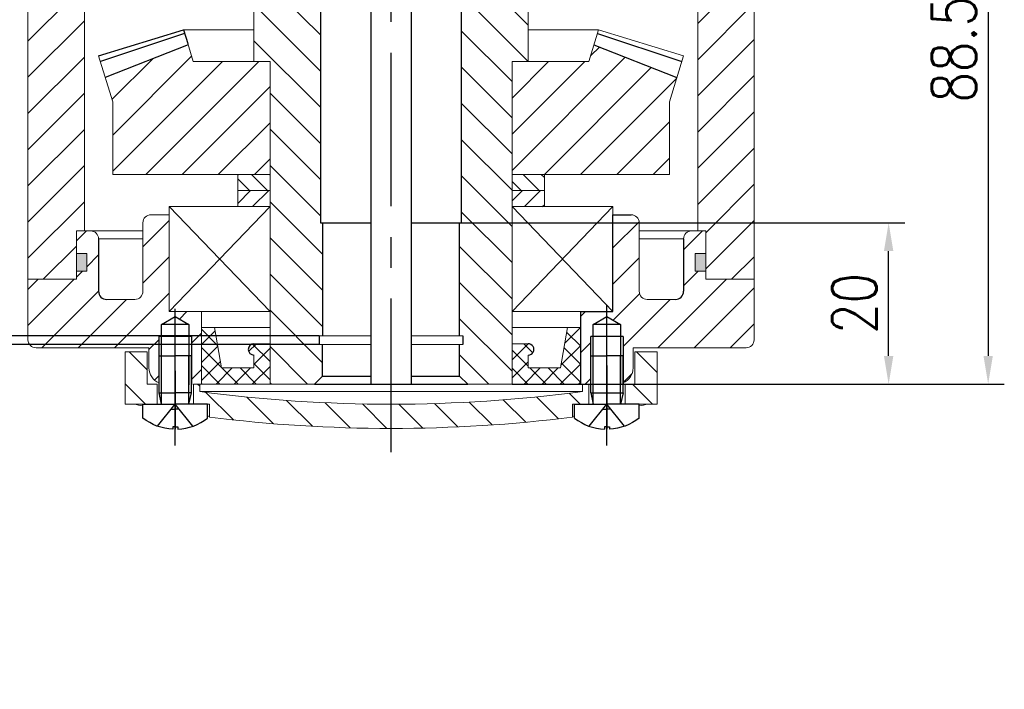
# Model space of a CAD drawing. Header units: inches. Extents: x 837 to 6223, y -2862 to 3098.
# Tile 33 of 139: x 4903 to 5025, y -2685 to -2602. Entities that reach past the tile are written whole.
import ezdxf

# ---------------------------------------------------------------- set-up
doc = ezdxf.new("R2010")
doc.units = ezdxf.units.IN
doc.header["$LTSCALE"] = 10
doc.header["$MEASUREMENT"] = 0
doc.linetypes.add('CENTER', pattern=[10.159999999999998, 6.35, -1.27, 1.27, -1.27])
doc.linetypes.add('HIDDEN', pattern=[1.905, 1.27, -0.635])
for name, color, linetype in [('1轮廓实线层', 7, 'Continuous'), ('2细线层', 4, 'Continuous'), ('3中心线层', 1, 'CENTER'), ('4虚线层', 6, 'HIDDEN'), ('5剖面线层', 2, 'Continuous'), ('6文字层', 3, 'Continuous'), ('7标注层', 4, 'Continuous')]:
    doc.layers.add(name, color=color, linetype=linetype)
doc.styles.add('PC_TEXTSTYLE', font='isocp.shx', dxfattribs={"width": 0.8, "bigfont": 'HZFS.SHX'})
doc.styles.add('TH_GBDIM', font='romans.shx', dxfattribs={"width": 0.8, "bigfont": 'gbcbig.shx'})
doc.dimstyles.new('TH_GBDIM', dxfattribs={"dimtxt": 3.5, "dimasz": 2.5, "dimexe": 2, "dimexo": 0, "dimgap": 1, "dimtad": 1, "dimdec": 4, "dimdsep": 46, "dimtxsty": 'TH_GBDIM', "dimcen": 0.09, "dimclrd": 4, "dimclre": 4, "dimclrt": 3, "dimadec": 0, "dimazin": 0, "dimtfac": 1, "dimtdec": 4, "dimtmove": 0, "dimatfit": 3, "dimfxl": 1, "dimtzin": 0, "dimarcsym": 0})
pattern_1 = [(315, (4300.455799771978, -2839.594950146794), (2.245064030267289, 2.245064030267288), [])]
pattern_2 = [(45, (4750.922696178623, -2909.037254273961), (-2.245064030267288, 2.245064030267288), [])]
pattern_3 = [(45, (4399.291464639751, -3068.234338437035), (-2.245064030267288, 2.245064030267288), [])]
pattern_4 = [(45, (4752.716691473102, -2861.97145109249), (-1.122532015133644, 1.122532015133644), [])]
pattern_5 = [(135, (4752.716691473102, -2861.97145109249), (-1.122532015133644, -1.122532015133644), [])]
pattern_6 = [(315, (-161.1879354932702, 153.6207585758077), (2.245064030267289, 2.245064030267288), [])]

# ---------------------------------------------------------------- blocks, each defined once
blk = doc.blocks.new('A$C2EF20DBA')
at = {"layer": '5剖面线层', "linetype": 'Continuous', "lineweight": 0}
h = blk.add_hatch(dxfattribs=at)
h.set_pattern_fill('ANSI31', color=4, angle=-90.00000000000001, style=0)
h.set_pattern_definition(pattern_6)
h.paths.add_polyline_path([(2.74999927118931, 11.59999985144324), (-7.288106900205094e-07, 11.59999985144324), (-7.288106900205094e-07, 5.099999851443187), (3.968610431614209, 5.099999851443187), (3.968610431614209, 7.599999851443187), (2.74999927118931, 7.599999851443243)], flags=0)
h = blk.add_hatch(dxfattribs=at)
h.set_pattern_fill('ANSI31', color=4, angle=-90.00000000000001, style=0)
h.set_pattern_definition(pattern_6)
h.paths.add_polyline_path([(65.9372215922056, 11.59999985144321), (63.1872215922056, 11.59999985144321), (63.1872215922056, 7.599999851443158), (61.96861043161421, 7.599999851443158), (61.96861043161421, 5.099999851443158), (65.9372215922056, 5.099999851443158)], flags=0)
h = blk.add_hatch(dxfattribs=at)
h.set_pattern_fill('ANSI31', color=4, angle=-90.00000000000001, style=0)
h.set_pattern_definition(pattern_6)
edge = h.paths.add_edge_path(flags=0)
edge.add_line((57.46861043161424, 5.099999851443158), (57.46861043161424, 7.599999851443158))
edge.add_line((57.46861043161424, 7.599999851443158), (56.68722159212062, 7.599999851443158))
edge.add_line((56.68722159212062, 7.599999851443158), (56.68722159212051, 6.673719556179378))
edge.add_arc((32.93722159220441, 185.0999998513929), 179.9999999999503, -89.99000862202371, -82.41803119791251, ccw=False)
edge.add_arc((32.99999927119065, 185.0999998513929), 179.9999999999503, 262.41803119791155, 269.99000862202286, ccw=False)
edge.add_line((9.249999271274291, 6.673719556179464), (9.249999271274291, 7.599999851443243))
edge.add_line((9.249999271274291, 7.599999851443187), (8.46861043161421, 7.599999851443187))
edge.add_line((8.46861043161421, 7.599999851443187), (8.46861043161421, 5.099999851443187))
edge.add_line((8.46861043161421, 5.099999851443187), (10.46861043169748, 5.099999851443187))
edge.add_line((10.46861043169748, 5.099999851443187), (10.46861043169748, 3.492355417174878))
edge.add_arc((32.99999927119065, 185.0999998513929), 182.9999999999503, 262.9276636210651, 269.9901724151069)
edge.add_arc((32.93722159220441, 185.0999998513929), 182.9999999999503, -89.9901724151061, -82.92766362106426)
edge.add_line((55.46861043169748, 3.492355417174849), (55.46861043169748, 5.099999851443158))
edge.add_line((55.46861043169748, 5.099999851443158), (57.46861043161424, 5.099999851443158))
at = {"color": 7, "linetype": 'Continuous', "lineweight": 15}
for p, q in [((-7.288106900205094e-07, 5.099999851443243), (-7.288106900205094e-07, 11.59999985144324)), ((-7.288106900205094e-07, 11.59999985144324), (2.74999927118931, 11.59999985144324)), ((2.74999927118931, 11.59999985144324), (2.74999927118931, 7.599999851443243)), ((63.1872215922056, 7.599999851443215), (63.1872215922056, 11.59999985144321)), ((63.1872215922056, 11.59999985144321), (65.93722159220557, 11.59999985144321)), ((65.93722159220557, 11.59999985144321), (65.9372215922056, 5.099999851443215)), ((2.74999927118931, 7.599999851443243), (3.968610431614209, 7.599999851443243)), ((3.968610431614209, 7.599999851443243), (3.968610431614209, 5.099999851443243)), ((8.46861043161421, 5.099999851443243), (8.46861043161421, 7.599999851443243)), ((8.46861043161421, 7.599999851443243), (9.249999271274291, 7.599999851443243)), ((9.249999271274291, 7.599999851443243), (9.249999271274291, 6.673719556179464)), ((56.68722159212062, 7.599999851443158), (9.249999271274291, 7.599999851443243)), ((56.68722159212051, 6.673719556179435), (56.68722159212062, 7.599999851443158)), ((56.68722159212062, 7.599999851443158), (57.46861043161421, 7.599999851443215)), ((57.46861043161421, 7.599999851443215), (57.46861043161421, 5.099999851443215)), ((61.96861043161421, 5.099999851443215), (61.96861043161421, 7.599999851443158)), ((61.96861043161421, 7.599999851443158), (63.1872215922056, 7.599999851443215)), ((56.68722159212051, 6.673719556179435), (9.249999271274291, 6.673719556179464)), ((-7.288106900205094e-07, 5.099999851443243), (3.968610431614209, 5.099999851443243)), ((3.968610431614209, 5.099999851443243), (8.46861043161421, 5.099999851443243)), ((8.46861043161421, 5.099999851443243), (10.46861043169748, 5.099999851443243)), ((10.46861043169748, 3.492355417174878), (10.46861043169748, 5.099999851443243)), ((55.46861043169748, 5.099999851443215), (55.46861043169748, 3.492355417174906)), ((55.46861043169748, 5.099999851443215), (57.46861043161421, 5.099999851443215)), ((57.46861043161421, 5.099999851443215), (61.96861043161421, 5.099999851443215)), ((61.96861043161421, 5.099999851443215), (65.9372215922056, 5.099999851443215))]:
    blk.add_line(p, q, dxfattribs=at)
for p, q in [((57.71861043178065, 6.499999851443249), (58.01861043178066, 5.099999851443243)), ((57.71861043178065, 6.499999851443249), (61.71861043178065, 6.499999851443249)), ((61.71861043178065, 6.499999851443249), (61.41861043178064, 5.099999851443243))]:
    blk.add_line(p, q)
for centre, radius, start, end in [((32.99999927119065, 185.0999998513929), 179.9999999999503, 262.4180311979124, 269.9900086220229), ((32.93722159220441, 185.0999998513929), 179.9999999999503, 270.0099913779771, 277.5819688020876), ((33.04430277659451, 173.2730893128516), 171.1757386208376, 259.2525430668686, 259.6254560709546), ((32.89291808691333, 173.2730893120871), 171.1757386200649, 280.3745439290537, 280.7474569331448), ((33.04430277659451, 173.2730893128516), 171.1757386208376, 262.3369808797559, 262.4214063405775), ((32.99999927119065, 185.0999998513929), 182.9999999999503, 262.9276636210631, 269.9901724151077), ((32.93722159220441, 185.0999998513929), 182.9999999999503, 270.0098275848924, 277.0723363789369), ((32.89291808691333, 173.2730893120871), 171.1757386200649, 277.5785936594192, 277.6630191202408)]:
    blk.add_arc(centre, radius, start, end, dxfattribs=at)
at = {"layer": '1轮廓实线层'}
for p, q in [((4.518610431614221, 14.98798174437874), (6.218610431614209, 15.96947720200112)), ((6.218610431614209, 15.96947720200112), (7.918610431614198, 14.98798174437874)), ((58.01861043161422, 14.98798174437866), (59.71861043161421, 15.96947720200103)), ((59.71861043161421, 15.96947720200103), (61.4186104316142, 14.98798174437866)), ((7.918610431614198, 14.98798174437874), (4.518610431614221, 14.98798174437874)), ((4.518610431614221, 7.539264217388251), (4.518610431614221, 14.98798174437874)), ((7.918610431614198, 14.98798174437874), (7.918610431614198, 7.487981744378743)), ((61.4186104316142, 14.98798174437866), (58.01861043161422, 14.98798174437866)), ((58.01861043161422, 7.539264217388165), (58.01861043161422, 14.98798174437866)), ((61.4186104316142, 14.98798174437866), (61.4186104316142, 7.487981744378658)), ((8.21861043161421, 13.48798174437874), (4.218610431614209, 13.48798174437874)), ((61.71861043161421, 13.48798174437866), (57.71861043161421, 13.48798174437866))]:
    blk.add_line(p, q, dxfattribs=at)
at = {"layer": '1轮廓实线层', "extrusion": (1.224646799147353e-16, -7.498798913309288e-33, -1)}
for points in [[(-4.218610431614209, 6.499999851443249), (-4.218610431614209, 11.09999985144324), (-6.218610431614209, 11.09999985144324)], [(-4.518610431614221, 5.099999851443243), (-4.218610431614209, 6.499999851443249), (-6.218610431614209, 6.499999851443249)]]:
    blk.add_lwpolyline(points, dxfattribs=at)
at = {"layer": '1轮廓实线层'}
for points in [[(8.21861043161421, 6.499999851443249), (8.21861043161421, 11.09999985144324), (6.218610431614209, 11.09999985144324)], [(57.71861043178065, 6.499999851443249), (57.71861043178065, 11.09999985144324), (59.71861043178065, 11.09999985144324)], [(7.918610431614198, 5.099999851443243), (8.21861043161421, 6.499999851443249), (6.218610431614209, 6.499999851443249)], [(10.21861043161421, 3.369127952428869), (10.21861043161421, 5.099999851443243), (6.218610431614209, 5.099999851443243)], [(55.71861043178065, 3.369127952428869), (55.71861043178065, 5.099999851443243), (59.71861043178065, 5.099999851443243)], [(6.218610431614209, 2.309999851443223), (6.528610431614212, 2.309999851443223), (6.528610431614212, 1.999999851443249)], [(59.71861043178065, 2.309999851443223), (59.40861043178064, 2.309999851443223), (59.40861043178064, 1.999999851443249)]]:
    blk.add_lwpolyline(points, dxfattribs=at)
at = {"layer": '1轮廓实线层', "extrusion": (-1.224646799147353e-16, -7.498798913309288e-33, -1)}
blk.add_lwpolyline([(-61.71861043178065, 6.499999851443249), (-61.71861043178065, 11.09999985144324), (-59.71861043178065, 11.09999985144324)], dxfattribs=at)
at = {"layer": '1轮廓实线层', "extrusion": (-1.224646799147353e-16, 7.498798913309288e-33, -1)}
for points in [[(-2.218610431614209, 3.369127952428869), (-2.218610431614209, 5.099999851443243), (-6.218610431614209, 5.099999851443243)], [(-6.218610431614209, 2.309999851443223), (-5.908610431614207, 2.309999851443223), (-5.908610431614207, 1.999999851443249)]]:
    blk.add_lwpolyline(points, dxfattribs=at)
at = {"layer": '1轮廓实线层', "extrusion": (1.224646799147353e-16, 7.498798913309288e-33, -1)}
for points in [[(-63.71861043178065, 3.369127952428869), (-63.71861043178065, 5.099999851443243), (-59.71861043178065, 5.099999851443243)], [(-59.71861043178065, 2.309999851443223), (-60.02861043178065, 2.309999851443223), (-60.02861043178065, 1.999999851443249)]]:
    blk.add_lwpolyline(points, dxfattribs=at)
at = {"layer": '1轮廓实线层', "extrusion": (-1.224646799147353e-16, 7.498798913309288e-33, -1)}
blk.add_arc((-6.218610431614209, 8.49260333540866), 6.500000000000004, 272.7336049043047, 307.9798724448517, dxfattribs=at)
at = {"layer": '1轮廓实线层'}
for centre, start, end in [((6.218610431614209, 8.49260333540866), 272.7336049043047, 307.9798724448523), ((59.71861043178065, 8.49260333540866), 232.0201275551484, 267.2663950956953)]:
    blk.add_arc(centre, 6.500000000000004, start, end, dxfattribs=at)
at = {"layer": '1轮廓实线层', "extrusion": (1.224646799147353e-16, 7.498798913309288e-33, -1)}
blk.add_arc((-59.71861043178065, 8.49260333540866), 6.500000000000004, 232.0201275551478, 267.2663950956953, dxfattribs=at)
at = {"layer": '2细线层'}
for p, q in [((4.218610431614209, 7.633932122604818), (4.218610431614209, 13.48798174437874)), ((8.21861043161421, 13.48798174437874), (8.21861043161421, 7.487981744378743)), ((57.71861043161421, 7.633932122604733), (57.71861043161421, 13.48798174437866)), ((61.71861043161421, 13.48798174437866), (61.71861043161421, 7.487981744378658))]:
    blk.add_line(p, q, dxfattribs=at)
at = {"layer": '2细线层', "extrusion": (1.224646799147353e-16, -7.498798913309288e-33, -1)}
blk.add_lwpolyline([(-4.518610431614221, 5.099999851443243), (-4.518610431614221, 11.09999985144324)], dxfattribs=at)
at = {"layer": '2细线层'}
for points in [[(7.918610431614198, 5.099999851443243), (7.918610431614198, 11.09999985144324)], [(58.01861043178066, 5.099999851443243), (58.01861043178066, 11.09999985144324)]]:
    blk.add_lwpolyline(points, dxfattribs=at)
at = {"layer": '2细线层', "extrusion": (-1.224646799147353e-16, -7.498798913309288e-33, -1)}
blk.add_lwpolyline([(-61.41861043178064, 5.099999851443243), (-61.41861043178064, 11.09999985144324)], dxfattribs=at)
at = {"layer": '3中心线层'}
for p, q in [((59.71861043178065, -1.485567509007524e-07), (59.71861043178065, 17.3455716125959)), ((6.218610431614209, -1.485567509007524e-07), (6.218610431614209, 16.93108616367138)), ((59.71861043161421, 9.888514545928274), (59.71861043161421, 2.348570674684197)), ((6.218610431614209, 9.237724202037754), (6.218610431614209, 2.015085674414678)), ((59.71861043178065, 9.237724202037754), (59.71861043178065, 2.015085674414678))]:
    blk.add_line(p, q, dxfattribs=at)
at = {"layer": '4虚线层', "extrusion": (-1.224646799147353e-16, 7.498798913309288e-33, -1)}
for p, q in [((4.018610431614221, 2.376231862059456), (6.218610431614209, 5.099999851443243)), ((5.717833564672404, 4.479999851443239), (6.218610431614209, 4.479999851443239))]:
    blk.add_line(p, q, dxfattribs=at)
at = {"layer": '4虚线层'}
for p, q in [((8.418610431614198, 2.376231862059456), (6.218610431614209, 5.099999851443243)), ((57.51861043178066, 2.376231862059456), (59.71861043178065, 5.099999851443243)), ((6.719387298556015, 4.479999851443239), (6.218610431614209, 4.479999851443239)), ((59.21783356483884, 4.479999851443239), (59.71861043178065, 4.479999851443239))]:
    blk.add_line(p, q, dxfattribs=at)
at = {"layer": '4虚线层', "extrusion": (1.224646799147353e-16, 7.498798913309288e-33, -1)}
for p, q in [((61.91861043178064, 2.376231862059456), (59.71861043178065, 5.099999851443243)), ((60.21938729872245, 4.479999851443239), (59.71861043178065, 4.479999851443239))]:
    blk.add_line(p, q, dxfattribs=at)
at = {"layer": '6文字层', "color": 7, "style": 'PC_TEXTSTYLE'}
blk.add_text('TH_SUPERPART', height=1e-29, rotation=90, dxfattribs=at).set_placement((6.218610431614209, 5.099999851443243))
blk = doc.blocks.new('*D527')
at = {"layer": '7标注层', "color": 4, "lineweight": -2, "transparency": 16777216}
for p, q in [((4957.4273407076, -2626.795662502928), (5012.345905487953, -2626.795662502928)), ((5010.345905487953, -2643.295662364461), (5010.345905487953, -2630.295662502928)), ((4963.677342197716, -2646.795662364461), (5012.345905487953, -2646.795662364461))]:
    blk.add_line(p, q, dxfattribs=at)
at = {"layer": '7标注层', "color": 4, "transparency": 16777216}
for points in [[(5009.76257215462, -2630.295662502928), (5010.929238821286, -2630.295662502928), (5010.345905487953, -2626.795662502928)], [(5009.76257215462, -2643.295662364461), (5010.929238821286, -2643.295662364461), (5010.345905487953, -2646.795662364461)]]:
    blk.add_solid(points, dxfattribs=at)
at = {"layer": 'Defpoints', "color": 0, "transparency": 16777216}
for p in [(4957.4273407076, -2626.795662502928), (5010.345905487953, -2626.795662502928), (4963.677342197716, -2646.795662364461)]:
    blk.add_point(p, dxfattribs=at)
at = {"layer": '7标注层', "color": 3, "transparency": 16777216, "insert": (5006.095905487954, -2636.795662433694), "char_height": 5.5, "attachment_point": 5, "rotation": 90, "style": 'TH_GBDIM'}
blk.add_mtext('20', dxfattribs=at)
blk = doc.blocks.new('*D528')
at = {"layer": '7标注层', "color": 4, "lineweight": -2, "transparency": 16777216}
for p, q in [((4961.024124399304, -2558.295662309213), (5024.681354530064, -2558.295662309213)), ((5022.681354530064, -2561.795662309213), (5022.681354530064, -2643.295662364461)), ((4963.677342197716, -2646.795662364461), (5024.681354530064, -2646.795662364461))]:
    blk.add_line(p, q, dxfattribs=at)
at = {"layer": '7标注层', "color": 4, "transparency": 16777216}
for points in [[(5022.098021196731, -2561.795662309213), (5023.264687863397, -2561.795662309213), (5022.681354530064, -2558.295662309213)], [(5022.098021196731, -2643.295662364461), (5023.264687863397, -2643.295662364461), (5022.681354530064, -2646.795662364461)]]:
    blk.add_solid(points, dxfattribs=at)
at = {"layer": 'Defpoints', "color": 0, "transparency": 16777216}
for p in [(4961.024124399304, -2558.295662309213), (4963.677342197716, -2646.795662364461), (5022.681354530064, -2646.795662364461)]:
    blk.add_point(p, dxfattribs=at)
at = {"layer": '7标注层', "color": 3, "transparency": 16777216, "insert": (5018.431354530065, -2605.273045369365), "char_height": 5.5, "attachment_point": 5, "rotation": 90, "style": 'TH_GBDIM'}
blk.add_mtext('88.5', dxfattribs=at)
blk = doc.blocks.new('*D529')
at = {"layer": '7标注层', "color": 4, "lineweight": -2, "transparency": 16777216}
for p, q in [((4937.491164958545, -2558.295662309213), (4890.74195325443, -2558.295662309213)), ((4892.74195325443, -2561.795662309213), (4892.74195325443, -2637.295668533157)), ((4939.777341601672, -2640.795668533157), (4890.74195325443, -2640.795668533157))]:
    blk.add_line(p, q, dxfattribs=at)
at = {"layer": '7标注层', "color": 4, "transparency": 16777216}
for points in [[(4892.158619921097, -2561.795662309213), (4893.325286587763, -2561.795662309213), (4892.74195325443, -2558.295662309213)], [(4892.158619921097, -2637.295668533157), (4893.325286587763, -2637.295668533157), (4892.74195325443, -2640.795668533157)]]:
    blk.add_solid(points, dxfattribs=at)
at = {"layer": 'Defpoints', "color": 0, "transparency": 16777216}
for p in [(4937.491164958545, -2558.295662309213), (4892.74195325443, -2640.795668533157), (4939.777341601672, -2640.795668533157)]:
    blk.add_point(p, dxfattribs=at)
at = {"layer": '7标注层', "color": 3, "transparency": 16777216, "insert": (4888.491953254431, -2599.545665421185), "char_height": 5.5, "attachment_point": 5, "rotation": 90, "style": 'TH_GBDIM'}
blk.add_mtext('82.5', dxfattribs=at)
blk = doc.blocks.new('*D530')
at = {"layer": '7标注层', "color": 4, "lineweight": -2, "transparency": 16777216}
for p, q in [((4892.741951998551, -2637.295660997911), (4892.741951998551, -2633.795660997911)), ((4939.777341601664, -2640.795660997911), (4890.741951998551, -2640.795660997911)), ((4939.777342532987, -2641.895660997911), (4890.741951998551, -2641.895660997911)), ((4892.741951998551, -2640.795660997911), (4892.741951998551, -2641.895660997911)), ((4892.741951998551, -2645.395660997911), (4892.741951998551, -2682.336697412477))]:
    blk.add_line(p, q, dxfattribs=at)
at = {"layer": '7标注层', "color": 4, "transparency": 16777216}
for points in [[(4892.158618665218, -2637.295660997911), (4893.325285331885, -2637.295660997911), (4892.741951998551, -2640.795660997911)], [(4892.158618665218, -2645.395660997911), (4893.325285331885, -2645.395660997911), (4892.741951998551, -2641.895660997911)]]:
    blk.add_solid(points, dxfattribs=at)
at = {"layer": 'Defpoints', "color": 0, "transparency": 16777216}
for p in [(4892.741951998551, -2640.795660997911), (4939.777341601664, -2640.795660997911), (4939.777342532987, -2641.895660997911)]:
    blk.add_point(p, dxfattribs=at)
at = {"layer": '7标注层', "color": 3, "transparency": 16777216, "insert": (4888.491951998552, -2665.616179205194), "char_height": 5.5, "attachment_point": 5, "rotation": 90, "style": 'TH_GBDIM'}
blk.add_mtext('1.1×%%C17.8', dxfattribs=at)

msp = doc.modelspace()

# ---------------------------------------------------------------- hatches: boundary and pattern name
at = {"layer": '5剖面线层'}
h = msp.add_hatch(dxfattribs=at)
h.set_pattern_fill('ANSI31', color=256)
h.set_pattern_definition(pattern_3)
h.paths.add_polyline_path([(4903.67733981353, -2560.795660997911), (4908.677342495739, -2560.795660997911), (4908.677342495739, -2561.795661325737, 0.4142135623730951), (4909.677342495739, -2562.795661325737), (4922.177340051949, -2562.795661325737), (4922.177340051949, -2562.295662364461, -0.414213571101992), (4923.177340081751, -2561.295662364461), (4928.677342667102, -2561.295662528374), (4928.677342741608, -2558.795662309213), (4932.427342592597, -2558.795662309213, -0.4142135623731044), (4933.427342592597, -2559.795662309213), (4933.427342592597, -2564.295662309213), (4929.677342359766, -2564.295662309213), (4929.677342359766, -2568.295661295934), (4925.177343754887, -2568.295661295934), (4924.677342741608, -2568.795662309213), (4921.177341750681, -2568.795662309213), (4921.177341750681, -2580.795662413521), (4918.67734109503, -2580.795662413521, -0.4142135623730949), (4917.17734109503, -2579.295662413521), (4917.17734109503, -2567.795662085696, 0.4142135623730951), (4916.17734109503, -2566.795662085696), (4911.677342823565, -2566.795662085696, 0.4142135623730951), (4910.677342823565, -2567.795662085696), (4910.677342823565, -2627.795662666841), (4909.677340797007, -2627.795662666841), (4909.677340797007, -2633.795663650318), (4903.677341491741, -2633.795663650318)])
h = msp.add_hatch(dxfattribs=at)
h.set_pattern_fill('ANSI31', color=256, angle=270)
h.set_pattern_definition(pattern_1)
h.paths.add_polyline_path([(4939.927341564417, -2580.795662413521), (4940.177341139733, -2580.795662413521), (4940.177341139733, -2559.295662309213), (4939.177341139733, -2558.295662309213), (4934.677341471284, -2558.295662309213, 0.4142135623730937), (4933.677341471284, -2559.295662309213), (4933.677341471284, -2581.795662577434), (4931.677341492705, -2581.795662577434), (4931.677341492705, -2606.795662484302), (4933.677341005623, -2606.795662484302), (4933.677341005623, -2620.795661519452), (4933.677341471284, -2620.795661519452), (4933.677341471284, -2646.795662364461), (4939.177342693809, -2646.795662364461), (4940.177341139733, -2645.795663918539), (4940.177341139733, -2641.895660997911), (4939.777342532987, -2641.895660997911), (4939.777341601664, -2640.795660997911), (4940.177341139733, -2640.795660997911), (4940.177341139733, -2626.795662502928), (4939.927341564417, -2626.795662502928)])
h = msp.add_hatch(dxfattribs=at)
h.set_pattern_fill('ANSI31', color=256, angle=270)
h.set_pattern_definition(pattern_1)
h.paths.add_polyline_path([(4957.427341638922, -2580.795662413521), (4957.177342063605, -2580.795662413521), (4957.177342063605, -2559.295662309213), (4958.177342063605, -2558.295662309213), (4962.677341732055, -2558.295662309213, -0.4142135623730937), (4963.677341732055, -2559.295662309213), (4963.677341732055, -2581.795662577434), (4965.677341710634, -2581.795662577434), (4965.677341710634, -2606.795662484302), (4963.677342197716, -2606.795662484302), (4963.677342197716, -2620.795661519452), (4963.677341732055, -2620.795661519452), (4963.677341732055, -2646.795662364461), (4958.177340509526, -2646.795662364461), (4957.177342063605, -2645.795663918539), (4957.177342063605, -2641.895660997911), (4957.577340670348, -2641.895660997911), (4957.577341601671, -2640.795660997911), (4957.177342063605, -2640.795660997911), (4957.177342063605, -2626.795662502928), (4957.427341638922, -2626.795662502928)])
h = msp.add_hatch(dxfattribs=at)
h.set_pattern_fill('ANSI31', color=256)
h.set_pattern_definition(pattern_3)
h.paths.add_polyline_path([(4987.6773407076, -2562.795661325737), (4975.17734315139, -2562.795661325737), (4975.17734315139, -2562.295662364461, 0.414213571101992), (4974.177343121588, -2561.295662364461), (4968.677340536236, -2561.295662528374), (4968.677340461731, -2558.795662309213), (4964.927340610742, -2558.795662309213, 0.4142135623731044), (4963.927340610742, -2559.795662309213), (4963.927340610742, -2564.295662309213), (4967.677340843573, -2564.295662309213), (4967.677340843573, -2568.295661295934), (4972.177339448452, -2568.295661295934), (4972.677340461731, -2568.795662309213), (4976.177341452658, -2568.795662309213), (4976.177341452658, -2580.795662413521), (4978.677342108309, -2580.795662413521, 0.4142135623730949), (4980.177342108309, -2579.295662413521), (4980.177342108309, -2567.795662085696, -0.4142135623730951), (4981.177342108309, -2566.795662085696), (4985.677340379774, -2566.795662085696, -0.4142135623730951), (4986.677340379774, -2567.795662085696), (4986.677340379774, -2627.795662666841), (4987.677342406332, -2627.795662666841), (4987.677342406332, -2633.795663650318), (4993.677341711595, -2633.795663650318), (4993.677343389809, -2560.795660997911), (4988.6773407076, -2560.795660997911), (4988.6773407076, -2561.795661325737, -0.4142135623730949)])
h = msp.add_hatch(dxfattribs=at)
h.set_pattern_fill('ANSI31', color=256, style=0)
h.set_pattern_definition([(45, (3684.574914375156, -2965.458876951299), (-2.245064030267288, 2.245064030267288), [])])
h.paths.add_polyline_path([(4933.677341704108, -2620.795661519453), (4933.677341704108, -2606.795662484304), (4931.677341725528, -2606.795662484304), (4924.150545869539, -2606.795662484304), (4923.526363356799, -2604.737310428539), (4913.26206169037, -2608.794571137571), (4914.17734269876, -2611.812873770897), (4914.17734269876, -2620.795661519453)])
h.paths.add_polyline_path([(4983.177340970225, -2620.795661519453), (4983.177340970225, -2611.812875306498), (4984.092622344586, -2608.794571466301), (4973.828321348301, -2604.737311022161), (4973.204140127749, -2606.795662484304), (4963.677342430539, -2606.795662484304), (4963.677342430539, -2620.795661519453)])
h = msp.add_hatch(dxfattribs=at)
h.set_pattern_fill('ANSI31', color=256, scale=0.5, angle=90, style=0)
h.set_pattern_definition(pattern_5)
h.paths.add_polyline_path([(4929.677341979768, -2620.795661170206), (4929.677341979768, -2622.795662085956), (4933.677342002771, -2622.795662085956), (4933.677342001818, -2620.795661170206)])
at = {"layer": '5剖面线层', "linetype": 'Continuous', "lineweight": 0}
h = msp.add_hatch(dxfattribs=at)
h.set_pattern_fill('ANSI31', scale=2, style=0)
h.set_pattern_definition([(45, (4617.626945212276, -2825.195662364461), (-4.490128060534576, 4.490128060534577), [])])
h.paths.add_polyline_path([(4933.677341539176, -2620.795662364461), (4929.677341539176, -2620.795662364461), (4929.677341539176, -2624.795662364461), (4933.677341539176, -2624.795662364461)], flags=0)
at = {"layer": '5剖面线层'}
h = msp.add_hatch(dxfattribs=at)
h.set_pattern_fill('ANSI31', color=256, scale=0.5, angle=90, style=0)
h.set_pattern_definition(pattern_5)
h.paths.add_polyline_path([(4963.677341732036, -2620.795661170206), (4963.677341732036, -2622.795662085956), (4967.677340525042, -2622.795662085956), (4967.677340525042, -2620.795661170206)])
h = msp.add_hatch(dxfattribs=at)
h.set_pattern_fill('ANSI31', color=256, scale=0.5, style=0)
h.set_pattern_definition(pattern_4)
h.paths.add_polyline_path([(4929.677341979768, -2622.795662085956), (4929.677341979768, -2624.795662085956), (4933.677342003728, -2624.795662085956), (4933.677342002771, -2622.795662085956)])
h = msp.add_hatch(dxfattribs=at)
h.set_pattern_fill('ANSI31', color=256, scale=0.5, style=0)
h.set_pattern_definition(pattern_4)
h.paths.add_polyline_path([(4963.677341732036, -2622.795662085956), (4963.677341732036, -2624.795662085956), (4967.677340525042, -2624.795662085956), (4967.677340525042, -2622.795662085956)])
h = msp.add_hatch(dxfattribs=at)
h.set_pattern_fill('ANSI31', color=4, style=0)
h.set_pattern_definition(pattern_2)
h.paths.add_polyline_path([(4975.42734160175, -2638.426185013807), (4975.42734160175, -2637.795660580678), (4972.177340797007, -2637.795660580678), (4972.177340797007, -2646.795662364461), (4972.39595276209, -2646.795662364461), (4973.177341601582, -2646.795662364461), (4973.42734160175, -2646.795662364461), (4973.42734160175, -2643.295662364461), (4973.427341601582, -2640.907680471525), (4973.727341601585, -2640.907680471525), (4973.727341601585, -2639.407680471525)])
edge = h.paths.add_edge_path()
edge.add_line((4921.927341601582, -2638.426185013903), (4921.927341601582, -2637.795660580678))
edge.add_line((4921.927341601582, -2637.795660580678), (4921.177341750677, -2637.795660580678))
edge.add_line((4921.177341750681, -2637.795660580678), (4921.177341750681, -2625.795662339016))
edge.add_line((4921.177341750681, -2625.795662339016), (4918.927341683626, -2625.795662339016))
edge.add_arc((4918.927341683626, -2626.795662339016), 1, 90, 180)
edge.add_line((4917.927341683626, -2626.795662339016), (4917.927341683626, -2635.295662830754))
edge.add_arc((4916.927341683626, -2635.295662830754), 1, -90, 0, ccw=False)
edge.add_line((4916.927341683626, -2636.295662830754), (4913.427340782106, -2636.295662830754))
edge.add_arc((4913.427340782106, -2635.295662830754), 1, 180, 270, ccw=False)
edge.add_line((4912.427340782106, -2635.295662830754), (4912.427340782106, -2628.795662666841))
edge.add_arc((4911.427340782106, -2628.795662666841), 1, 0, 90)
edge.add_line((4911.427340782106, -2627.795662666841), (4909.677340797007, -2627.795662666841))
edge.add_line((4909.677340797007, -2627.795662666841), (4909.677340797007, -2630.595661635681))
edge.add_line((4909.677340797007, -2630.595661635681), (4910.977342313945, -2630.595661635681))
edge.add_line((4910.977342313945, -2630.595661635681), (4910.977342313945, -2632.79566162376))
edge.add_line((4910.977342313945, -2632.79566162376), (4909.677340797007, -2632.79566162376))
edge.add_line((4909.677340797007, -2632.79566162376), (4909.677340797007, -2633.795663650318))
edge.add_line((4909.677340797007, -2633.795663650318), (4903.677341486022, -2633.79566373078))
edge.add_line((4903.677341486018, -2633.79566373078), (4903.677341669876, -2641.295662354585))
edge.add_arc((4904.677341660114, -2641.295662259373), 0.9999999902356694, 180.0000054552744, 270.0000002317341)
edge.add_line((4904.677341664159, -2642.295662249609), (4918.677341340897, -2642.295662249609))
edge.add_line((4918.677341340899, -2642.295662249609), (4918.677341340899, -2644.795662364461))
edge.add_arc((4920.677341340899, -2644.795662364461), 2, 180.0000000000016, 247.9756952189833)
edge.add_line((4919.927341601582, -2646.649712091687), (4919.927341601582, -2643.29566236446))
edge.add_line((4919.927341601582, -2643.295662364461), (4919.927341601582, -2640.907680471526))
edge.add_line((4919.927341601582, -2640.907680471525), (4920.227341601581, -2640.907680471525))
edge.add_line((4920.227341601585, -2640.907680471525), (4920.227341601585, -2639.407680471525))
edge.add_line((4920.227341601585, -2639.407680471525), (4921.927341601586, -2638.426185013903))
h.paths.add_polyline_path([(4925.17734147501, -2637.795660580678), (4921.927341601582, -2637.795660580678), (4921.927341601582, -2638.426185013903), (4923.627341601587, -2639.407680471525), (4923.627341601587, -2640.907680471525), (4923.927341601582, -2640.907680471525), (4923.927341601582, -2646.907680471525), (4923.927341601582, -2647.895662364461), (4923.627341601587, -2649.295662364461), (4924.177341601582, -2649.295662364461), (4924.177341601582, -2646.795662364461), (4924.958730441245, -2646.795662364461), (4925.17734147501, -2646.795662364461)])
h = msp.add_hatch(dxfattribs=at)
h.set_pattern_fill('ANSI31', color=4, style=0)
h.set_pattern_definition(pattern_2)
h.paths.add_polyline_path([(4921.927341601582, -2638.426185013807), (4921.927341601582, -2637.795660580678), (4925.177342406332, -2637.795660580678), (4925.177342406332, -2646.795662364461), (4924.958730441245, -2646.795662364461), (4924.17734160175, -2646.795662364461), (4923.927341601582, -2646.795662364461), (4923.927341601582, -2643.295662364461), (4923.92734160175, -2640.907680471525), (4923.62734160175, -2640.907680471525), (4923.62734160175, -2639.407680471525)])
edge = h.paths.add_edge_path()
edge.add_line((4975.42734160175, -2638.426185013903), (4975.42734160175, -2637.795660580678))
edge.add_line((4975.42734160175, -2637.795660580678), (4976.177341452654, -2637.795660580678))
edge.add_line((4976.177341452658, -2637.795660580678), (4976.177341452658, -2625.795662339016))
edge.add_line((4976.177341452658, -2625.795662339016), (4978.427341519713, -2625.795662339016))
edge.add_arc((4978.427341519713, -2626.795662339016), 1, 0, 90, ccw=False)
edge.add_line((4979.427341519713, -2626.795662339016), (4979.427341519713, -2635.295662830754))
edge.add_arc((4980.427341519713, -2635.295662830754), 1, 180, 270)
edge.add_line((4980.427341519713, -2636.295662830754), (4983.927342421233, -2636.295662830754))
edge.add_arc((4983.927342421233, -2635.295662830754), 1, 270, 360)
edge.add_line((4984.927342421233, -2635.295662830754), (4984.927342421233, -2628.795662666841))
edge.add_arc((4985.927342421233, -2628.795662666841), 1, 90, 180, ccw=False)
edge.add_line((4985.927342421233, -2627.795662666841), (4987.677342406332, -2627.795662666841))
edge.add_line((4987.677342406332, -2627.795662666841), (4987.677342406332, -2630.595661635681))
edge.add_line((4987.677342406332, -2630.595661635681), (4986.377340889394, -2630.595661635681))
edge.add_line((4986.377340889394, -2630.595661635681), (4986.377340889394, -2632.79566162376))
edge.add_line((4986.377340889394, -2632.79566162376), (4987.677342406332, -2632.79566162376))
edge.add_line((4987.677342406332, -2632.79566162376), (4987.677342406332, -2633.795663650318))
edge.add_line((4987.677342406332, -2633.795663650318), (4993.677341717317, -2633.79566373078))
edge.add_line((4993.677341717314, -2633.79566373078), (4993.677341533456, -2641.295662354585))
edge.add_arc((4992.677341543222, -2641.295662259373), 0.9999999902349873, 269.9999997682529, 359.99999454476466, ccw=False)
edge.add_line((4992.677341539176, -2642.295662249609), (4978.677341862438, -2642.295662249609))
edge.add_line((4978.67734186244, -2642.295662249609), (4978.67734186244, -2644.795662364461))
edge.add_arc((4976.67734186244, -2644.795662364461), 2, 292.0243047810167, 359.99999999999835, ccw=False)
edge.add_line((4977.42734160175, -2646.649712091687), (4977.42734160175, -2643.29566236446))
edge.add_line((4977.42734160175, -2643.295662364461), (4977.42734160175, -2640.907680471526))
edge.add_line((4977.42734160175, -2640.907680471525), (4977.12734160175, -2640.907680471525))
edge.add_line((4977.12734160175, -2640.907680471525), (4977.12734160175, -2639.407680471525))
edge.add_line((4977.12734160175, -2639.407680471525), (4975.42734160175, -2638.426185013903))
h.paths.add_polyline_path([(4972.177341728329, -2637.795660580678), (4975.42734160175, -2637.795660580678), (4975.42734160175, -2638.426185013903), (4973.727341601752, -2639.407680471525), (4973.727341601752, -2640.907680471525), (4973.42734160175, -2640.907680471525), (4973.42734160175, -2646.907680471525), (4973.42734160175, -2647.895662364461), (4973.727341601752, -2649.295662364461), (4973.17734160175, -2649.295662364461), (4973.17734160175, -2646.795662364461), (4972.39595276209, -2646.795662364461), (4972.177341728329, -2646.795662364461)])
h = msp.add_hatch(color=256, dxfattribs=at)
h.paths.add_polyline_path([(4910.977342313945, -2630.595661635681), (4909.677340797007, -2630.595661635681), (4909.677340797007, -2632.79566162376), (4910.977342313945, -2632.79566162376)])
h.paths.add_polyline_path([(4987.677342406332, -2630.595661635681), (4986.377342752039, -2630.595661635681), (4986.377342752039, -2632.79566162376), (4987.677342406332, -2632.79566162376)])
h = msp.add_hatch(dxfattribs=at)
h.set_pattern_fill('ANSI37', color=256, scale=0.5, style=0)
h.set_pattern_definition([(45, (4774.568901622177, -2929.432319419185), (-1.122532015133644, 1.122532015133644), []), (135, (4774.568901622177, -2929.432319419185), (-1.122532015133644, -1.122532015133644), [])])
h.paths.add_polyline_path([(4933.677341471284, -2641.79566123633), (4931.677341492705, -2641.79566123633, 0.9999999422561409), (4931.677341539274, -2643.195663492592), (4931.677341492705, -2643.195663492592), (4931.677341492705, -2644.795663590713), (4927.677341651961, -2644.795663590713), (4926.795706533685, -2639.795660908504), (4925.17734147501, -2639.795660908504), (4925.17734147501, -2646.795662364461), (4933.677341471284, -2646.795662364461)])
h.paths.add_polyline_path([(4965.677342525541, -2644.795663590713), (4965.677342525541, -2643.195663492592, 0.999998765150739), (4965.677341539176, -2641.79566123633), (4964.177343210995, -2641.79566123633), (4963.677342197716, -2641.79566123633), (4963.677342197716, -2646.795662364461), (4972.177340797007, -2646.795662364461), (4972.177340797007, -2639.795660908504), (4970.558977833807, -2639.795660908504), (4969.677343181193, -2644.795663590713)])

# ---------------------------------------------------------------- linework, layer by layer
at = {"color": 7, "linetype": 'Continuous', "lineweight": 15}
for p, q in [((4903.67733981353, -2560.795660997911), (4903.677341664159, -2641.295662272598)), ((4993.677343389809, -2560.795660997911), (4993.677341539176, -2641.295662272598)), ((4910.677342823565, -2567.795662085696), (4910.677342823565, -2627.795662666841)), ((4986.677340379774, -2567.795662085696), (4986.677340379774, -2627.795662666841)), ((4931.677341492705, -2581.795662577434), (4931.677341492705, -2606.795662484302)), ((4965.677342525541, -2606.795662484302), (4965.677342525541, -2581.795662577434)), ((4922.965236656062, -2602.886896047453), (4931.677342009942, -2602.886896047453)), ((4923.477341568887, -2602.886896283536), (4931.690375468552, -2602.886896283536)), ((4965.677342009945, -2602.886896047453), (4974.38944722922, -2602.886896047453)), ((4965.677342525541, -2602.886896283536), (4974.389447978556, -2602.886896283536)), ((4965.677342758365, -2602.886896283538), (4974.389448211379, -2602.886896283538)), ((4974.389446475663, -2602.886896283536), (4973.204137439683, -2606.795662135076)), ((4974.389447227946, -2602.886896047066), (4984.916091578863, -2606.079034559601)), ((4923.471425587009, -2604.556143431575), (4924.150545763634, -2606.795662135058)), ((4914.177342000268, -2611.812871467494), (4912.438592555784, -2606.079034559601)), ((4984.916091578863, -2606.079034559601), (4983.177340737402, -2611.812876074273)), ((4933.677341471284, -2606.795662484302), (4924.150545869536, -2606.795662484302)), ((4933.677341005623, -2606.795662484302), (4933.677341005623, -2620.795661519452)), ((4963.677342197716, -2606.795662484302), (4965.677342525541, -2606.795662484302)), ((4963.677342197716, -2606.795662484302), (4963.677342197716, -2646.795663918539)), ((4963.677342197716, -2606.795662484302), (4973.204137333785, -2606.795662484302)), ((4914.177342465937, -2620.795661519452), (4914.177342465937, -2611.812873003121)), ((4983.177340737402, -2620.795661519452), (4983.177340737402, -2611.812876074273)), ((4930.377341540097, -2620.795661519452), (4914.177342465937, -2620.795661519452)), ((4929.677341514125, -2620.795661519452), (4929.677341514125, -2624.795662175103)), ((4933.677341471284, -2620.795661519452), (4929.677341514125, -2620.795661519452)), ((4933.677341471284, -2620.795661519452), (4933.677341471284, -2624.795662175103)), ((4933.677341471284, -2620.795661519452), (4933.677341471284, -2646.795662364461)), ((4967.677342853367, -2620.795661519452), (4963.677342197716, -2620.795661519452)), ((4983.177340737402, -2620.795661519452), (4963.677342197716, -2620.795661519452)), ((4967.677342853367, -2624.795662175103), (4967.677342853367, -2620.795661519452)), ((4933.677342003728, -2622.795662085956), (4929.677341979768, -2622.795662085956)), ((4967.677340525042, -2622.795662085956), (4963.677341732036, -2622.795662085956)), ((4921.177341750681, -2637.795660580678), (4921.177341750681, -2624.795662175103)), ((4933.677341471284, -2624.795662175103), (4921.177341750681, -2624.795662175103)), ((4976.177341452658, -2624.795662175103), (4963.677342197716, -2624.795662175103)), ((4976.177341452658, -2624.795662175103), (4976.177341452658, -2637.795660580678)), ((4918.927341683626, -2625.795662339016), (4921.177341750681, -2625.795662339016)), ((4976.177341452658, -2625.795662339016), (4978.427340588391, -2625.795662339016)), ((4917.927341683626, -2626.795662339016), (4917.927341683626, -2635.295662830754)), ((4979.427340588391, -2635.295662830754), (4979.427340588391, -2626.795662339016)), ((4909.677340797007, -2627.795662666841), (4909.677340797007, -2630.595661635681)), ((4909.677340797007, -2627.795662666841), (4911.427340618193, -2627.795662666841)), ((4909.677340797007, -2633.795663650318), (4909.677340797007, -2627.795662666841)), ((4911.427340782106, -2627.795662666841), (4909.677340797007, -2627.795662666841)), ((4911.427340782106, -2627.795662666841), (4917.927341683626, -2627.795662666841)), ((4979.427340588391, -2627.795662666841), (4985.927340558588, -2627.795662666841)), ((4987.677342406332, -2627.795662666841), (4985.927340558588, -2627.795662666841)), ((4985.927342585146, -2627.795662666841), (4987.677342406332, -2627.795662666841)), ((4987.677342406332, -2630.595661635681), (4987.677342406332, -2627.795662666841)), ((4987.677342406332, -2627.795662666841), (4987.677342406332, -2633.795663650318)), ((4912.427340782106, -2628.795662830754), (4917.927341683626, -2628.795662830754)), ((4979.427340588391, -2628.795662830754), (4984.927340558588, -2628.795662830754)), ((4909.677340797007, -2630.595661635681), (4910.977342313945, -2630.595661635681)), ((4910.977342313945, -2630.595661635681), (4910.977342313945, -2632.79566162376)), ((4986.377342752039, -2630.595661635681), (4987.677342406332, -2630.595661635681)), ((4986.377342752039, -2632.79566162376), (4986.377342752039, -2630.595661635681)), ((4910.977342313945, -2632.79566162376), (4909.677340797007, -2632.79566162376)), ((4987.677342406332, -2632.79566162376), (4986.377342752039, -2632.79566162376)), ((4987.677342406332, -2633.795663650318), (4987.677342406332, -2632.79566162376)), ((4909.677340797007, -2633.795663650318), (4903.677341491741, -2633.795663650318)), ((4909.677340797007, -2633.795663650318), (4903.677341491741, -2633.795663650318)), ((4993.677343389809, -2633.795663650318), (4987.677342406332, -2633.795663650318)), ((4993.677343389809, -2633.795663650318), (4987.677342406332, -2633.795663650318)), ((4913.427340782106, -2636.295662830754), (4916.927341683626, -2636.295662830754)), ((4980.427340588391, -2636.295662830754), (4983.927340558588, -2636.295662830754)), ((4921.177341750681, -2637.795660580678), (4933.677341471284, -2637.795660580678)), ((4925.17734147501, -2646.795663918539), (4925.17734147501, -2637.795660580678)), ((4976.177341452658, -2637.795660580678), (4963.677342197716, -2637.795660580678)), ((4972.177340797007, -2637.795660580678), (4972.177340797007, -2646.795662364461)), ((4933.677341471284, -2639.795660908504), (4925.17734147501, -2639.795660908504)), ((4926.795706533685, -2639.795660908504), (4927.677341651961, -2644.795663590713)), ((4972.177340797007, -2639.795660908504), (4963.677342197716, -2639.795660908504)), ((4969.677343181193, -2644.795663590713), (4970.558977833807, -2639.795660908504)), ((4931.677341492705, -2641.79566123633), (4933.677341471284, -2641.79566123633)), ((4939.777341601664, -2640.795660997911), (4946.177342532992, -2640.795660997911)), ((4939.777342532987, -2641.895660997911), (4946.177342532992, -2641.895660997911)), ((4951.177342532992, -2640.795660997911), (4957.577341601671, -2640.795660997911)), ((4951.177342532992, -2641.895660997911), (4957.577342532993, -2641.895660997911)), ((4963.677342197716, -2641.79566123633), (4964.177343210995, -2641.79566123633)), ((4964.177343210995, -2641.79566123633), (4965.677342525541, -2641.79566123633)), ((4904.677341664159, -2642.295662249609), (4918.677340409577, -2642.295662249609)), ((4918.677341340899, -2642.295662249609), (4908.177341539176, -2642.295662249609)), ((4918.677341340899, -2644.795662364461), (4918.677341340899, -2642.295662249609)), ((4992.677341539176, -2642.295662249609), (4978.677342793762, -2642.295662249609)), ((4978.677342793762, -2642.295662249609), (4978.677342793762, -2644.795662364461)), ((4931.677341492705, -2644.795663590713), (4931.677341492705, -2643.195662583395)), ((4965.677342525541, -2643.195662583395), (4965.677342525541, -2644.795663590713)), ((4927.677341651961, -2644.795663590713), (4931.677341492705, -2644.795663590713)), ((4965.677342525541, -2644.795663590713), (4969.677343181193, -2644.795663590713))]:
    msp.add_line(p, q, dxfattribs=at)
at = {"color": 7}
for p, q in [((4976.177341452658, -2637.795660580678), (4976.177341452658, -2625.795662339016)), ((4976.177341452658, -2625.795662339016), (4978.427340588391, -2625.795662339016)), ((4912.427340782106, -2628.795662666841), (4912.427340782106, -2635.295662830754)), ((4984.927340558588, -2628.795662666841), (4984.927340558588, -2635.295662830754)), ((4972.177340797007, -2646.795662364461), (4972.177340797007, -2637.795660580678)), ((4972.177340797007, -2637.795660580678), (4976.177341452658, -2637.795660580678))]:
    msp.add_line(p, q, dxfattribs=at)
at = {"color": 7, "linetype": 'Continuous', "lineweight": 15}
for centre, radius, start, end in [((4918.927341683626, -2626.795662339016), 1, 90, 180), ((4978.427340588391, -2626.795662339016), 1, 0, 90), ((4916.927341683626, -2635.295662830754), 1, 270, 0), ((4980.427340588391, -2635.295662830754), 1, 180, 270), ((4904.677341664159, -2641.295662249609), 1, 180.0000013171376, 270), ((4992.677341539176, -2641.295662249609), 1, 270, 359.9999986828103), ((4920.677341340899, -2644.795662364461), 2, 180, 247.9756952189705)]:
    msp.add_arc(centre, radius, start, end, dxfattribs=at)
at = {"color": 7, "lineweight": 15}
for centre, radius, start, end in [((4911.427340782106, -2628.795662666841), 1, 0, 90), ((4985.927340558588, -2628.795662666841), 1, 90, 180), ((4976.677342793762, -2644.795662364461), 2, 292.0242759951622, 0)]:
    msp.add_arc(centre, radius, start, end, dxfattribs=at)
at = {"color": 7}
for centre, radius, start, end in [((4913.427340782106, -2635.295662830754), 1, 180, 270), ((4983.927340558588, -2635.295662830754), 1, 270, 0), ((4931.677341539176, -2642.49566236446), 0.7000011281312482, 90.00000380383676, 269.999996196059), ((4965.677341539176, -2642.49566236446), 0.700001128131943, 270.000080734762, 90.78586603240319)]:
    msp.add_arc(centre, radius, start, end, dxfattribs=at)
at = {"layer": '1轮廓实线层'}
for p, q in [((4946.177342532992, -2558.295662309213), (4946.177342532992, -2646.795662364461)), ((4951.177342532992, -2558.295662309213), (4951.177342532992, -2646.795662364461)), ((4912.438592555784, -2606.079034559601), (4922.965236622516, -2602.886895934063)), ((4922.965236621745, -2602.88689593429), (4923.471425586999, -2604.556143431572)), ((4923.526363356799, -2604.737310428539), (4913.26206169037, -2608.794571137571)), ((4973.828321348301, -2604.737311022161), (4984.092621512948, -2608.794571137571)), ((4939.777341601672, -2640.7956685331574), (4939.777342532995, -2641.8956685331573)), ((4957.5773416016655, -2640.7956534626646), (4957.577342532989, -2641.8956534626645)), ((4939.177341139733, -2646.795663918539), (4940.177341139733, -2645.795663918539)), ((4939.177341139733, -2646.795663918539), (4958.177342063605, -2646.795663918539)), ((4940.177341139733, -2645.795663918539), (4946.177342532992, -2645.795663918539)), ((4951.177342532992, -2645.795663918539), (4957.177342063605, -2645.795663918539)), ((4957.177342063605, -2645.795663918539), (4958.177342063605, -2646.795663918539))]:
    msp.add_line(p, q, dxfattribs=at)
at = {"layer": '1轮廓实线层', "ltscale": 0.5}
for p, q in [((4939.927341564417, -2580.795662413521), (4939.927341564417, -2626.795662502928)), ((4957.4273407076, -2626.795662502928), (4957.4273407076, -2580.795662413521)), ((4939.927341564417, -2626.795662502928), (4940.177341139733, -2626.795662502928)), ((4940.177341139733, -2626.795662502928), (4946.177342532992, -2626.795662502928)), ((4940.177341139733, -2626.795662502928), (4940.177341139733, -2640.795660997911)), ((4951.177342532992, -2626.795662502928), (4957.177342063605, -2626.795662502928)), ((4957.177342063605, -2640.795660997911), (4957.177342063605, -2626.795662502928)), ((4957.177342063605, -2626.795662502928), (4957.4273407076, -2626.795662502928)), ((4940.177341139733, -2645.795663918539), (4940.177341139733, -2641.895660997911)), ((4957.177342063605, -2645.795663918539), (4957.177342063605, -2641.895660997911))]:
    msp.add_line(p, q, dxfattribs=at)
at = {"layer": '2细线层'}
for p, q in [((4921.177341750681, -2624.795662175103), (4933.677341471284, -2637.795660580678)), ((4921.177341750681, -2637.795660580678), (4933.677341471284, -2624.795662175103)), ((4976.177341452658, -2637.795660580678), (4963.677342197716, -2624.795662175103)), ((4963.677342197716, -2637.795660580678), (4976.177341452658, -2624.795662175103))]:
    msp.add_line(p, q, dxfattribs=at)
at = {"layer": '3中心线层', "ltscale": 0.3}
msp.add_line((4948.677341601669, -2655.234454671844), (4948.677341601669, -2557.000826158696), dxfattribs=at)
at = {"layer": '3中心线层', "ltscale": 0.5}
for p, q in [((4923.097284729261, -2603.322347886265), (4912.657873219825, -2606.80215172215)), ((4974.257398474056, -2603.322347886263), (4984.696810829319, -2606.802152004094))]:
    msp.add_line(p, q, dxfattribs=at)

# ---------------------------------------------------------------- block references
at = {"layer": '1轮廓实线层', "color": 7}
msp.add_blockref('A$C2EF20DBA', (4915.708731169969, -2654.395662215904), dxfattribs=at)

# ---------------------------------------------------------------- dimensions: what is measured, and where the dimension line sits
at = {"layer": '7标注层'}
for base, p1, p2, picture, middle in [((4892.74195325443, -2640.795668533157), (4937.491164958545, -2558.295662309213), (4939.777341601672, -2640.795668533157), '*D529', (4888.491953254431, -2599.545665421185)), ((5010.345905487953, -2626.795662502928), (4963.677342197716, -2646.795662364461), (4957.4273407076, -2626.795662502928), '*D527', (5006.095905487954, -2636.795662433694))]:
    dim = msp.add_linear_dim(base=base, p1=p1, p2=p2, angle=90, dimstyle='TH_GBDIM', override={"dimtxt": 5.5, "dimasz": 3.5, "dimgap": 1.5, "dimdec": 1, "dimadec": 1}, dxfattribs=at)
    dim.commit()
    dim.dimension.update_dxf_attribs({"geometry": picture, "text_midpoint": middle})
dim = msp.add_linear_dim(base=(5022.681354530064, -2646.795662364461), p1=(4961.024124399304, -2558.295662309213), p2=(4963.677342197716, -2646.795662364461), angle=90, dimstyle='TH_GBDIM', override={"dimtxt": 5.5, "dimasz": 3.5, "dimgap": 1.5, "dimdec": 1, "dimadec": 1}, dxfattribs=at)
dim.commit()
dim.dimension.update_dxf_attribs({"geometry": '*D528', "text_midpoint": (5022.681354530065, -2605.273045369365), "dimtype": 160})
dim = msp.add_linear_dim(base=(4892.741951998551, -2640.795660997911), p1=(4939.777342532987, -2641.895660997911), p2=(4939.777341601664, -2640.795660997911), angle=90, text='<>×%%C17.8', dimstyle='TH_GBDIM', override={"dimtxt": 5.5, "dimasz": 3.5, "dimgap": 1.5, "dimdec": 1, "dimadec": 1}, dxfattribs=at)
dim.commit()
dim.dimension.update_dxf_attribs({"geometry": '*D530', "text_midpoint": (4892.741951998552, -2665.616179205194), "dimtype": 160})

doc.saveas('drawing.dxf')
